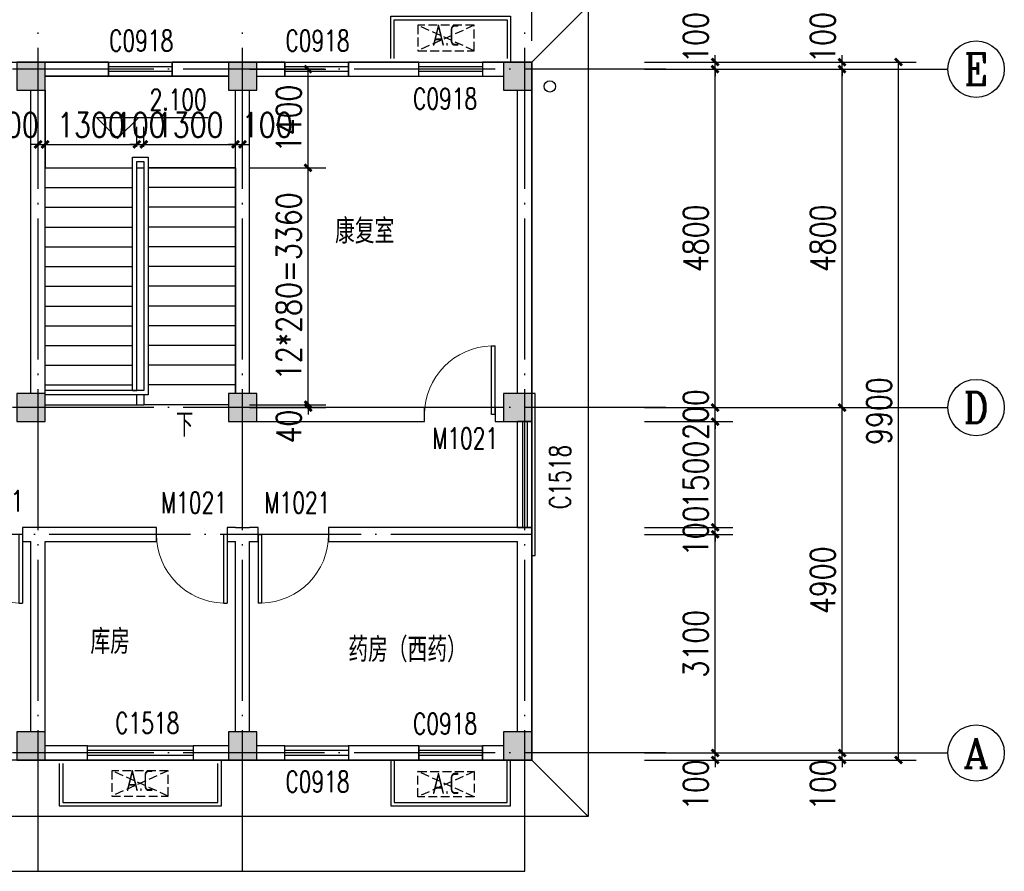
# Model space of a CAD drawing. Extents: x 199962 to 436984, y -16681 to 190402.
# Tile 27 of 36: x 312898 to 326858, y 105155 to 117235. Entities that reach past the tile are written whole.
import ezdxf
from ezdxf.enums import TextEntityAlignment as Align

# ---------------------------------------------------------------- set-up
doc = ezdxf.new("R2010")
doc.units = 0
doc.header["$LTSCALE"] = 1000
doc.header["$MEASUREMENT"] = 0
doc.linetypes.add('DASH', pattern=[0.35, 0.25, -0.1])
doc.linetypes.add('DOTE', pattern=[2.42, 2, -0.2, 0.02, -0.2])
for name, color, linetype in [('AXIS', 3, 'Continuous'), ('AXIS_TEXT', 7, 'Continuous'), ('COLUMN', 1, 'Continuous'), ('DIM_ELEV', 3, 'Continuous'), ('DIM_SYMB', 3, 'Continuous'), ('DOTE', 8, 'Continuous'), ('PUB_DIM', 3, 'Continuous'), ('PUB_HATCH', 7, 'Continuous'), ('PUB_TEXT', 7, 'Continuous'), ('STAIR', 7, 'Continuous'), ('WALL', 1, 'Continuous'), ('WINDOW', 4, 'Continuous'), ('WINDOW_TEXT', 7, 'Continuous'), ('剖面', 8, 'Continuous'), ('木格栅', 34, 'Continuous'), ('空调', 140, 'Continuous'), ('雨落管', 3, 'Continuous')]:
    doc.layers.add(name, color=color, linetype=linetype)
doc.styles.add('_TCH_AXIS', font='COMPLEX', dxfattribs={"bigfont": 'GBCBIG'})
doc.styles.add('_TCH_DIM', font='SIMPLEX', dxfattribs={"bigfont": 'GBCBIG'})
doc.styles.add('_TCH_WINDOW', font='SIMPLEX', dxfattribs={"bigfont": 'GBCBIG'})
doc.styles.add('_TEL_DIM', font='SIMPLEX', dxfattribs={"width": 0.8, "height": 3.5, "bigfont": 'HZTXT'})
doc.styles.add('COMPLEX', font='COMPLEX')
doc.styles.add('DIM_FONT', font='simplex.shx', dxfattribs={"width": 0.8})
doc.styles.get("Standard").update_dxf_attribs({"font": 'gbenor.shx', "bigfont": 'gbcbig.shx'})
doc.dimstyles.new('_TCH_ARCH&&100', dxfattribs={"dimtxt": 350, "dimasz": 100, "dimexe": 250, "dimexo": 300, "dimgap": 100, "dimtad": 1, "dimdec": 0, "dimzin": 0, "dimdsep": 46, "dimtxsty": 'DIM_FONT', "dimblk": 'ARCHTICK', "dimcen": 0.09, "dimclrt": 7, "dimazin": 2, "dimtfac": 1, "dimtdec": 0, "dimtix": 1, "dimtmove": 2, "dimatfit": 3, "dimfxl": 0, "dimtolj": 1, "dimtzin": 0, "dimarcsym": 0})

# ---------------------------------------------------------------- blocks, each defined once
blk = doc.blocks.new('A$C50B6132C')
at = {"layer": '空调', "linetype": 'DASH', "ltscale": 0.5}
for p, q in [((800, 0), (0, 360)), ((800, 360), (0, 0))]:
    blk.add_line(p, q, dxfattribs=at)
blk.add_lwpolyline([(800, 360), (0, 360), (0, 0), (800, 0)], close=True, dxfattribs=at)
blk = doc.blocks.new('_ArchTick')
at = {"color": 0, "linetype": 'ByBlock', "const_width": 0.4}
blk.add_lwpolyline([(-0.5, -0.5), (0.5, 0.5)], dxfattribs=at)
blk = doc.blocks.new('*D242')
at = {"layer": 'Defpoints', "color": 0, "transparency": 16777216}
for p in [(316058, 115466), (315958, 115133), (316058, 115133)]:
    blk.add_point(p, dxfattribs=at)
at = {"layer": 'PUB_DIM', "color": 0, "lineweight": -2, "transparency": 16777216}
for p, q in [((315958, 115433), (315958, 115716)), ((316058, 115433), (316058, 115716)), ((315958, 115466), (315858, 115466)), ((315958, 115466), (316058, 115466)), ((316058, 115466), (316158, 115466))]:
    blk.add_line(p, q, dxfattribs=at)
at = {"layer": 'PUB_DIM', "color": 0, "lineweight": -2, "transparency": 16777216, "xscale": 100, "yscale": 100, "zscale": 100}
blk.add_blockref('_ArchTick', (315958, 115466), dxfattribs=at)
at = {"layer": 'PUB_DIM', "color": 0, "lineweight": -2, "transparency": 16777216, "xscale": 100, "yscale": 100, "zscale": 100, "rotation": 180}
blk.add_blockref('_ArchTick', (316058, 115466), dxfattribs=at)
at = {"layer": 'PUB_DIM', "color": 7, "transparency": 16777216, "insert": (316408, 115741), "char_height": 350, "attachment_point": 5, "style": 'DIM_FONT'}
blk.add_mtext('\\A1;100', dxfattribs=at)
blk = doc.blocks.new('*D243')
at = {"layer": 'Defpoints', "color": 0, "transparency": 16777216}
for p in [(315958, 115466), (314658, 115133), (315958, 115133)]:
    blk.add_point(p, dxfattribs=at)
at = {"layer": 'PUB_DIM', "color": 0, "lineweight": -2, "transparency": 16777216}
for p, q in [((314658, 115433), (314658, 115716)), ((315958, 115433), (315958, 115716)), ((314658, 115466), (315958, 115466))]:
    blk.add_line(p, q, dxfattribs=at)
at = {"layer": 'PUB_DIM', "color": 0, "lineweight": -2, "transparency": 16777216, "xscale": 100, "yscale": 100, "zscale": 100, "rotation": 180}
blk.add_blockref('_ArchTick', (314658, 115466), dxfattribs=at)
at = {"layer": 'PUB_DIM', "color": 0, "lineweight": -2, "transparency": 16777216, "xscale": 100, "yscale": 100, "zscale": 100}
blk.add_blockref('_ArchTick', (315958, 115466), dxfattribs=at)
at = {"layer": 'PUB_DIM', "color": 7, "transparency": 16777216, "insert": (315308, 115741), "char_height": 350, "attachment_point": 5, "style": 'DIM_FONT'}
blk.add_mtext('\\A1;1300', dxfattribs=at)
blk = doc.blocks.new('*D244')
at = {"layer": 'Defpoints', "color": 0, "transparency": 16777216}
for p in [(314658, 115466), (314558, 115133), (314658, 115133)]:
    blk.add_point(p, dxfattribs=at)
at = {"layer": 'PUB_DIM', "color": 0, "lineweight": -2, "transparency": 16777216}
for p, q in [((314558, 115433), (314558, 115716)), ((314658, 115433), (314658, 115716)), ((314558, 115466), (314458, 115466)), ((314558, 115466), (314658, 115466)), ((314658, 115466), (314758, 115466))]:
    blk.add_line(p, q, dxfattribs=at)
at = {"layer": 'PUB_DIM', "color": 0, "lineweight": -2, "transparency": 16777216, "xscale": 100, "yscale": 100, "zscale": 100}
blk.add_blockref('_ArchTick', (314558, 115466), dxfattribs=at)
at = {"layer": 'PUB_DIM', "color": 0, "lineweight": -2, "transparency": 16777216, "xscale": 100, "yscale": 100, "zscale": 100, "rotation": 180}
blk.add_blockref('_ArchTick', (314658, 115466), dxfattribs=at)
at = {"layer": 'PUB_DIM', "color": 7, "transparency": 16777216, "insert": (314608, 115741), "char_height": 350, "attachment_point": 5, "style": 'DIM_FONT'}
blk.add_mtext('\\A1;100', dxfattribs=at)
blk = doc.blocks.new('*D245')
at = {"layer": 'Defpoints', "color": 0, "transparency": 16777216}
for p in [(314558, 115466), (313258, 115133), (314558, 115133)]:
    blk.add_point(p, dxfattribs=at)
at = {"layer": 'PUB_DIM', "color": 0, "lineweight": -2, "transparency": 16777216}
for p, q in [((313258, 115433), (313258, 115716)), ((314558, 115433), (314558, 115716)), ((313258, 115466), (314558, 115466))]:
    blk.add_line(p, q, dxfattribs=at)
at = {"layer": 'PUB_DIM', "color": 0, "lineweight": -2, "transparency": 16777216, "xscale": 100, "yscale": 100, "zscale": 100, "rotation": 180}
blk.add_blockref('_ArchTick', (313258, 115466), dxfattribs=at)
at = {"layer": 'PUB_DIM', "color": 0, "lineweight": -2, "transparency": 16777216, "xscale": 100, "yscale": 100, "zscale": 100}
blk.add_blockref('_ArchTick', (314558, 115466), dxfattribs=at)
at = {"layer": 'PUB_DIM', "color": 7, "transparency": 16777216, "insert": (313908, 115741), "char_height": 350, "attachment_point": 5, "style": 'DIM_FONT'}
blk.add_mtext('\\A1;1300', dxfattribs=at)
blk = doc.blocks.new('*D246')
at = {"layer": 'Defpoints', "color": 0, "transparency": 16777216}
for p in [(313258, 115466), (313158, 115133), (313258, 115133)]:
    blk.add_point(p, dxfattribs=at)
at = {"layer": 'PUB_DIM', "color": 0, "lineweight": -2, "transparency": 16777216}
for p, q in [((313158, 115433), (313158, 115716)), ((313258, 115433), (313258, 115716)), ((313158, 115466), (313058, 115466)), ((313158, 115466), (313258, 115466)), ((313258, 115466), (313358, 115466))]:
    blk.add_line(p, q, dxfattribs=at)
at = {"layer": 'PUB_DIM', "color": 0, "lineweight": -2, "transparency": 16777216, "xscale": 100, "yscale": 100, "zscale": 100}
blk.add_blockref('_ArchTick', (313158, 115466), dxfattribs=at)
at = {"layer": 'PUB_DIM', "color": 0, "lineweight": -2, "transparency": 16777216, "xscale": 100, "yscale": 100, "zscale": 100, "rotation": 180}
blk.add_blockref('_ArchTick', (313258, 115466), dxfattribs=at)
at = {"layer": 'PUB_DIM', "color": 7, "transparency": 16777216, "insert": (312808, 115741), "char_height": 350, "attachment_point": 5, "style": 'DIM_FONT'}
blk.add_mtext('\\A1;100', dxfattribs=at)
blk = doc.blocks.new('*D247')
at = {"layer": 'Defpoints', "color": 0, "transparency": 16777216}
for p in [(315858, 111773), (315858, 111733), (316987, 111773)]:
    blk.add_point(p, dxfattribs=at)
at = {"layer": 'PUB_DIM', "color": 0, "lineweight": -2, "transparency": 16777216}
for p, q in [((316987, 111773), (316987, 111873)), ((316158, 111773), (317237, 111773)), ((316158, 111733), (317237, 111733)), ((316987, 111733), (316987, 111773)), ((316987, 111733), (316987, 111633))]:
    blk.add_line(p, q, dxfattribs=at)
at = {"layer": 'PUB_DIM', "color": 0, "lineweight": -2, "transparency": 16777216, "xscale": 100, "yscale": 100, "zscale": 100}
for p, rotation in [((316987, 111773), 270), ((316987, 111733), 90)]:
    blk.add_blockref('_ArchTick', p, dxfattribs=dict(at, rotation=rotation))
at = {"layer": 'PUB_DIM', "color": 7, "transparency": 16777216, "insert": (316712, 111463), "char_height": 350, "attachment_point": 5, "rotation": 90, "style": 'DIM_FONT'}
blk.add_mtext('\\A1;40', dxfattribs=at)
blk = doc.blocks.new('*D248')
at = {"layer": 'Defpoints', "color": 0, "transparency": 16777216}
for p in [(315858, 115133), (316987, 115133), (315858, 111773)]:
    blk.add_point(p, dxfattribs=at)
at = {"layer": 'PUB_DIM', "color": 0, "lineweight": -2, "transparency": 16777216}
for p, q in [((316158, 115133), (317237, 115133)), ((316987, 111773), (316987, 115133)), ((316158, 111773), (317237, 111773))]:
    blk.add_line(p, q, dxfattribs=at)
at = {"layer": 'PUB_DIM', "color": 0, "lineweight": -2, "transparency": 16777216, "xscale": 100, "yscale": 100, "zscale": 100}
for p, rotation in [((316987, 115133), 90), ((316987, 111773), 270)]:
    blk.add_blockref('_ArchTick', p, dxfattribs=dict(at, rotation=rotation))
at = {"layer": 'PUB_DIM', "color": 7, "transparency": 16777216, "insert": (316712, 113453), "char_height": 350, "attachment_point": 5, "rotation": 90, "style": 'DIM_FONT'}
blk.add_mtext('\\A1;12*280=3360', dxfattribs=at)
blk = doc.blocks.new('*D249')
at = {"layer": 'Defpoints', "color": 0, "transparency": 16777216}
for p in [(315858, 116533), (316987, 116533), (315858, 115133)]:
    blk.add_point(p, dxfattribs=at)
at = {"layer": 'PUB_DIM', "color": 0, "lineweight": -2, "transparency": 16777216}
for p, q in [((316158, 116533), (317237, 116533)), ((316987, 115133), (316987, 116533)), ((316158, 115133), (317237, 115133))]:
    blk.add_line(p, q, dxfattribs=at)
at = {"layer": 'PUB_DIM', "color": 0, "lineweight": -2, "transparency": 16777216, "xscale": 100, "yscale": 100, "zscale": 100}
for p, rotation in [((316987, 116533), 90), ((316987, 115133), 270)]:
    blk.add_blockref('_ArchTick', p, dxfattribs=dict(at, rotation=rotation))
at = {"layer": 'PUB_DIM', "color": 7, "transparency": 16777216, "insert": (316712, 115833), "char_height": 350, "attachment_point": 5, "rotation": 90, "style": 'DIM_FONT'}
blk.add_mtext('\\A1;1400', dxfattribs=at)
blk = doc.blocks.new('*D267')
at = {"layer": 'AXIS', "color": 0, "lineweight": -2, "transparency": 16777216}
for p, q in [((322358, 106833), (324808, 106833)), ((324558, 106833), (324558, 106933)), ((324558, 106733), (324558, 106833)), ((322358, 106733), (324808, 106733)), ((324558, 106733), (324558, 106633))]:
    blk.add_line(p, q, dxfattribs=at)
at = {"layer": 'Defpoints', "color": 0, "transparency": 16777216}
for p in [(322058, 106833), (324558, 106833), (322058, 106733)]:
    blk.add_point(p, dxfattribs=at)
at = {"layer": 'AXIS', "color": 0, "lineweight": -2, "transparency": 16777216, "xscale": 100, "yscale": 100, "zscale": 100}
for p, rotation in [((324558, 106833), 270), ((324558, 106733), 90)]:
    blk.add_blockref('_ArchTick', p, dxfattribs=dict(at, rotation=rotation))
at = {"layer": 'AXIS', "color": 7, "transparency": 16777216, "insert": (324283, 106383), "char_height": 350, "attachment_point": 5, "rotation": 90, "style": 'DIM_FONT'}
blk.add_mtext('\\A1;100', dxfattribs=at)
blk = doc.blocks.new('*D268')
at = {"layer": 'AXIS', "color": 0, "lineweight": -2, "transparency": 16777216}
for p, q in [((322358, 111733), (324808, 111733)), ((324558, 106833), (324558, 111733)), ((322358, 106833), (324808, 106833))]:
    blk.add_line(p, q, dxfattribs=at)
at = {"layer": 'Defpoints', "color": 0, "transparency": 16777216}
for p in [(322058, 111733), (324558, 111733), (322058, 106833)]:
    blk.add_point(p, dxfattribs=at)
at = {"layer": 'AXIS', "color": 0, "lineweight": -2, "transparency": 16777216, "xscale": 100, "yscale": 100, "zscale": 100}
for p, rotation in [((324558, 111733), 90), ((324558, 106833), 270)]:
    blk.add_blockref('_ArchTick', p, dxfattribs=dict(at, rotation=rotation))
at = {"layer": 'AXIS', "color": 7, "transparency": 16777216, "insert": (324283, 109283), "char_height": 350, "attachment_point": 5, "rotation": 90, "style": 'DIM_FONT'}
blk.add_mtext('\\A1;4900', dxfattribs=at)
blk = doc.blocks.new('*D269')
at = {"layer": 'AXIS', "color": 0, "lineweight": -2, "transparency": 16777216}
for p, q in [((322358, 116533), (324808, 116533)), ((324558, 111733), (324558, 116533)), ((322358, 111733), (324808, 111733))]:
    blk.add_line(p, q, dxfattribs=at)
at = {"layer": 'Defpoints', "color": 0, "transparency": 16777216}
for p in [(322058, 116533), (324558, 116533), (322058, 111733)]:
    blk.add_point(p, dxfattribs=at)
at = {"layer": 'AXIS', "color": 0, "lineweight": -2, "transparency": 16777216, "xscale": 100, "yscale": 100, "zscale": 100}
for p, rotation in [((324558, 116533), 90), ((324558, 111733), 270)]:
    blk.add_blockref('_ArchTick', p, dxfattribs=dict(at, rotation=rotation))
at = {"layer": 'AXIS', "color": 7, "transparency": 16777216, "insert": (324283, 114133), "char_height": 350, "attachment_point": 5, "rotation": 90, "style": 'DIM_FONT'}
blk.add_mtext('\\A1;4800', dxfattribs=at)
blk = doc.blocks.new('*D270')
at = {"layer": 'AXIS', "color": 0, "lineweight": -2, "transparency": 16777216}
for p, q in [((324558, 116633), (324558, 116733)), ((322358, 116633), (324808, 116633)), ((324558, 116533), (324558, 116633)), ((322358, 116533), (324808, 116533)), ((324558, 116533), (324558, 116433))]:
    blk.add_line(p, q, dxfattribs=at)
at = {"layer": 'Defpoints', "color": 0, "transparency": 16777216}
for p in [(322058, 116633), (324558, 116633), (322058, 116533)]:
    blk.add_point(p, dxfattribs=at)
at = {"layer": 'AXIS', "color": 0, "lineweight": -2, "transparency": 16777216, "xscale": 100, "yscale": 100, "zscale": 100}
for p, rotation in [((324558, 116633), 270), ((324558, 116533), 90)]:
    blk.add_blockref('_ArchTick', p, dxfattribs=dict(at, rotation=rotation))
at = {"layer": 'AXIS', "color": 7, "transparency": 16777216, "insert": (324283, 116983), "char_height": 350, "attachment_point": 5, "rotation": 90, "style": 'DIM_FONT'}
blk.add_mtext('\\A1;100', dxfattribs=at)
blk = doc.blocks.new('*D271')
at = {"layer": 'AXIS', "color": 0, "lineweight": -2, "transparency": 16777216}
for p, q in [((322358, 116633), (325608, 116633)), ((325358, 106733), (325358, 116633)), ((322358, 106733), (325608, 106733))]:
    blk.add_line(p, q, dxfattribs=at)
at = {"layer": 'Defpoints', "color": 0, "transparency": 16777216}
for p in [(322058, 116633), (325358, 116633), (322058, 106733)]:
    blk.add_point(p, dxfattribs=at)
at = {"layer": 'AXIS', "color": 0, "lineweight": -2, "transparency": 16777216, "xscale": 100, "yscale": 100, "zscale": 100}
for p, rotation in [((325358, 116633), 90), ((325358, 106733), 270)]:
    blk.add_blockref('_ArchTick', p, dxfattribs=dict(at, rotation=rotation))
at = {"layer": 'AXIS', "color": 7, "transparency": 16777216, "insert": (325083, 111683), "char_height": 350, "attachment_point": 5, "rotation": 90, "style": 'DIM_FONT'}
blk.add_mtext('\\A1;9900', dxfattribs=at)
blk = doc.blocks.new('*D301')
at = {"layer": 'Defpoints', "color": 0, "transparency": 16777216}
for p in [(321458, 106833), (322758, 106833), (321458, 106733)]:
    blk.add_point(p, dxfattribs=at)
at = {"layer": 'PUB_DIM', "color": 0, "lineweight": -2, "transparency": 16777216}
for p, q in [((321758, 106833), (323008, 106833)), ((322758, 106833), (322758, 106933)), ((322758, 106733), (322758, 106833)), ((321758, 106733), (323008, 106733)), ((322758, 106733), (322758, 106633))]:
    blk.add_line(p, q, dxfattribs=at)
at = {"layer": 'PUB_DIM', "color": 0, "lineweight": -2, "transparency": 16777216, "xscale": 100, "yscale": 100, "zscale": 100}
for p, rotation in [((322758, 106833), 270), ((322758, 106733), 90)]:
    blk.add_blockref('_ArchTick', p, dxfattribs=dict(at, rotation=rotation))
at = {"layer": 'PUB_DIM', "color": 7, "transparency": 16777216, "insert": (322483, 106383), "char_height": 350, "attachment_point": 5, "rotation": 90, "style": 'DIM_FONT'}
blk.add_mtext('\\A1;100', dxfattribs=at)
blk = doc.blocks.new('*D302')
at = {"layer": 'Defpoints', "color": 0, "transparency": 16777216}
for p in [(321458, 109933), (322758, 109933), (321458, 106833)]:
    blk.add_point(p, dxfattribs=at)
at = {"layer": 'PUB_DIM', "color": 0, "lineweight": -2, "transparency": 16777216}
for p, q in [((321758, 109933), (323008, 109933)), ((322758, 106833), (322758, 109933)), ((321758, 106833), (323008, 106833))]:
    blk.add_line(p, q, dxfattribs=at)
at = {"layer": 'PUB_DIM', "color": 0, "lineweight": -2, "transparency": 16777216, "xscale": 100, "yscale": 100, "zscale": 100}
for p, rotation in [((322758, 109933), 90), ((322758, 106833), 270)]:
    blk.add_blockref('_ArchTick', p, dxfattribs=dict(at, rotation=rotation))
at = {"layer": 'PUB_DIM', "color": 7, "transparency": 16777216, "insert": (322483, 108383), "char_height": 350, "attachment_point": 5, "rotation": 90, "style": 'DIM_FONT'}
blk.add_mtext('\\A1;3100', dxfattribs=at)
blk = doc.blocks.new('*D303')
at = {"layer": 'Defpoints', "color": 0, "transparency": 16777216}
for p in [(321458, 110033), (322758, 110033), (321458, 109933)]:
    blk.add_point(p, dxfattribs=at)
at = {"layer": 'PUB_DIM', "color": 0, "lineweight": -2, "transparency": 16777216}
for p, q in [((321758, 110033), (323008, 110033)), ((322758, 110033), (322758, 110133)), ((322758, 109933), (322758, 110033)), ((321758, 109933), (323008, 109933)), ((322758, 109933), (322758, 109833))]:
    blk.add_line(p, q, dxfattribs=at)
at = {"layer": 'PUB_DIM', "color": 0, "lineweight": -2, "transparency": 16777216, "xscale": 100, "yscale": 100, "zscale": 100}
for p, rotation in [((322758, 110033), 270), ((322758, 109933), 90)]:
    blk.add_blockref('_ArchTick', p, dxfattribs=dict(at, rotation=rotation))
at = {"layer": 'PUB_DIM', "color": 7, "transparency": 16777216, "insert": (322483, 109983), "char_height": 350, "attachment_point": 5, "rotation": 90, "style": 'DIM_FONT'}
blk.add_mtext('\\A1;100', dxfattribs=at)
blk = doc.blocks.new('*D304')
at = {"layer": 'Defpoints', "color": 0, "transparency": 16777216}
for p in [(321458, 111533), (322758, 111533), (321458, 110033)]:
    blk.add_point(p, dxfattribs=at)
at = {"layer": 'PUB_DIM', "color": 0, "lineweight": -2, "transparency": 16777216}
for p, q in [((321758, 111533), (323008, 111533)), ((322758, 110033), (322758, 111533)), ((321758, 110033), (323008, 110033))]:
    blk.add_line(p, q, dxfattribs=at)
at = {"layer": 'PUB_DIM', "color": 0, "lineweight": -2, "transparency": 16777216, "xscale": 100, "yscale": 100, "zscale": 100}
for p, rotation in [((322758, 111533), 90), ((322758, 110033), 270)]:
    blk.add_blockref('_ArchTick', p, dxfattribs=dict(at, rotation=rotation))
at = {"layer": 'PUB_DIM', "color": 7, "transparency": 16777216, "insert": (322483, 110783), "char_height": 350, "attachment_point": 5, "rotation": 90, "style": 'DIM_FONT'}
blk.add_mtext('\\A1;1500', dxfattribs=at)
blk = doc.blocks.new('*D305')
at = {"layer": 'Defpoints', "color": 0, "transparency": 16777216}
for p in [(321458, 111733), (322758, 111733), (321458, 111533)]:
    blk.add_point(p, dxfattribs=at)
at = {"layer": 'PUB_DIM', "color": 0, "lineweight": -2, "transparency": 16777216}
for p, q in [((322758, 111733), (322758, 111833)), ((321758, 111733), (323008, 111733)), ((322758, 111533), (322758, 111733)), ((321758, 111533), (323008, 111533)), ((322758, 111533), (322758, 111433))]:
    blk.add_line(p, q, dxfattribs=at)
at = {"layer": 'PUB_DIM', "color": 0, "lineweight": -2, "transparency": 16777216, "xscale": 100, "yscale": 100, "zscale": 100}
for p, rotation in [((322758, 111733), 270), ((322758, 111533), 90)]:
    blk.add_blockref('_ArchTick', p, dxfattribs=dict(at, rotation=rotation))
at = {"layer": 'PUB_DIM', "color": 7, "transparency": 16777216, "insert": (322483, 111633), "char_height": 350, "attachment_point": 5, "rotation": 90, "style": 'DIM_FONT'}
blk.add_mtext('\\A1;200', dxfattribs=at)
blk = doc.blocks.new('*D306')
at = {"layer": 'Defpoints', "color": 0, "transparency": 16777216}
for p in [(321458, 116533), (322758, 116533), (321458, 111733)]:
    blk.add_point(p, dxfattribs=at)
at = {"layer": 'PUB_DIM', "color": 0, "lineweight": -2, "transparency": 16777216}
for p, q in [((321758, 116533), (323008, 116533)), ((322758, 111733), (322758, 116533)), ((321758, 111733), (323008, 111733))]:
    blk.add_line(p, q, dxfattribs=at)
at = {"layer": 'PUB_DIM', "color": 0, "lineweight": -2, "transparency": 16777216, "xscale": 100, "yscale": 100, "zscale": 100}
for p, rotation in [((322758, 116533), 90), ((322758, 111733), 270)]:
    blk.add_blockref('_ArchTick', p, dxfattribs=dict(at, rotation=rotation))
at = {"layer": 'PUB_DIM', "color": 7, "transparency": 16777216, "insert": (322483, 114133), "char_height": 350, "attachment_point": 5, "rotation": 90, "style": 'DIM_FONT'}
blk.add_mtext('\\A1;4800', dxfattribs=at)
blk = doc.blocks.new('*D307')
at = {"layer": 'Defpoints', "color": 0, "transparency": 16777216}
for p in [(321458, 116633), (322758, 116633), (321458, 116533)]:
    blk.add_point(p, dxfattribs=at)
at = {"layer": 'PUB_DIM', "color": 0, "lineweight": -2, "transparency": 16777216}
for p, q in [((322758, 116633), (322758, 116733)), ((321758, 116633), (323008, 116633)), ((322758, 116533), (322758, 116633)), ((321758, 116533), (323008, 116533)), ((322758, 116533), (322758, 116433))]:
    blk.add_line(p, q, dxfattribs=at)
at = {"layer": 'PUB_DIM', "color": 0, "lineweight": -2, "transparency": 16777216, "xscale": 100, "yscale": 100, "zscale": 100}
for p, rotation in [((322758, 116633), 270), ((322758, 116533), 90)]:
    blk.add_blockref('_ArchTick', p, dxfattribs=dict(at, rotation=rotation))
at = {"layer": 'PUB_DIM', "color": 7, "transparency": 16777216, "insert": (322483, 116983), "char_height": 350, "attachment_point": 5, "rotation": 90, "style": 'DIM_FONT'}
blk.add_mtext('\\A1;100', dxfattribs=at)
blk = doc.blocks.new('*D383')
at = {"layer": 'AXIS', "color": 0, "lineweight": -2, "transparency": 16777216}
for p, q in [((302458, 116933), (302458, 120785)), ((320158, 116933), (320158, 120785)), ((302458, 120535), (320158, 120535))]:
    blk.add_line(p, q, dxfattribs=at)
at = {"layer": 'Defpoints', "color": 0, "transparency": 16777216}
for p in [(320158, 120535), (302458, 116633), (320158, 116633)]:
    blk.add_point(p, dxfattribs=at)
at = {"layer": 'AXIS', "color": 0, "lineweight": -2, "transparency": 16777216, "xscale": 100, "yscale": 100, "zscale": 100, "rotation": 180}
blk.add_blockref('_ArchTick', (302458, 120535), dxfattribs=at)
at = {"layer": 'AXIS', "color": 0, "lineweight": -2, "transparency": 16777216, "xscale": 100, "yscale": 100, "zscale": 100}
blk.add_blockref('_ArchTick', (320158, 120535), dxfattribs=at)
at = {"layer": 'AXIS', "color": 7, "transparency": 16777216, "insert": (311308, 120810), "char_height": 350, "attachment_point": 5, "style": 'DIM_FONT'}
blk.add_mtext('\\A1;17700', dxfattribs=at)
blk = doc.blocks.new('$DorLib2D$00000001')
for p, q in [((0.45, 0.975), (0.5, 0.975)), ((0.45, 0), (0.45, 0.975)), ((0.5, 0), (0.5, 0.975)), ((0.5, 0), (0.45, 0))]:
    blk.add_line(p, q)
at = {"lineweight": 13}
blk.add_arc((0.475, 0), 0.975, 91.4693, 180, dxfattribs=at)
blk = doc.blocks.new('$WINLIB2D$00000001')
for p, q in [((-0.5, 0.5), (0.5, 0.5)), ((-0.5, 0.5), (-0.5, -0.5)), ((0.5, -0.5), (0.5, 0.5)), ((0.5, 0.1667), (-0.5, 0.1667)), ((0.5, -0.1667), (-0.5, -0.1667)), ((-0.5, -0.5), (0.5, -0.5))]:
    blk.add_line(p, q)
blk = doc.blocks.new('_FZH')
blk.add_lwpolyline([(-0.5, -0.5), (0.5, -0.5), (0.5, 0.5), (-0.5, 0.5)], close=True)
at = {"layer": 'PUB_HATCH'}
blk.add_solid([(-0.5, -0.5), (0.5, -0.5), (-0.5, 0.5), (0.5, 0.5)], dxfattribs=at)
blk = doc.blocks.new('_AXISO')
blk.add_circle((0, 0), 0.5)
at = {"layer": 'AXIS_TEXT', "style": 'COMPLEX', "width": 1.041667}
blk.add_attdef('A', text='', height=0.56, dxfattribs=at).set_placement((-0.25, -0.28), (0.25, -0.28), align=Align.FIT)

msp = doc.modelspace()

# ---------------------------------------------------------------- linework, layer by layer
for p, q in [((320158.1, 116633), (320958.1, 117433)), ((313858.1, 106733), (315358.1, 106733)), ((320958.1, 105933), (320158.1, 106733))]:
    msp.add_line(p, q)
for points in [[(301658.1, 115329), (301658.1, 117433), (320958.1, 117433), (320958.1, 105933), (301658.1, 105933), (301658.1, 115329)], [(318158.1, 116683), (318158.1, 117283), (319858.1, 117283), (319858.1, 116633)], [(318208.1, 116683), (318208.1, 117233), (319808.1, 117233), (319808.1, 116683)], [(313458.1, 106683), (313458.1, 106083), (315758.1, 106083), (315758.1, 106733)], [(313508.1, 106683), (313508.1, 106133), (315708.1, 106133), (315708.1, 106683)], [(318158.1, 106733), (318158.1, 106083), (319858.1, 106083), (319858.1, 106733)], [(318208.1, 106733), (318208.1, 106133), (319808.1, 106133), (319808.1, 106733)]]:
    msp.add_lwpolyline(points)
at = {"layer": 'AXIS'}
for p, q in [((322058.1, 116533), (326058.1, 116533)), ((322058.1, 111733), (326058.1, 111733)), ((322058.1, 106833), (326058.1, 106833))]:
    msp.add_line(p, q, dxfattribs=at)
at = {"layer": 'DIM_ELEV'}
for p, q in [((314286.5, 115547.6), (313986.5, 115847.6)), ((313986.5, 115847.6), (315569.8, 115847.6)), ((314286.5, 115547.6), (314586.5, 115847.6))]:
    msp.add_line(p, q, dxfattribs=at)
at = {"layer": 'DIM_SYMB'}
msp.add_lwpolyline([(315209.1, 111773, 0, 0, 0), (315209.1, 115713.4, 0, 0, 0), (313878.1, 115713.4, 0, 0, 0), (313878.1, 114313, 80, 0, 0), (313878.1, 114013, 0, 0, 0)], format="xyseb", dxfattribs=at)
at = {"layer": 'DOTE', "linetype": 'DOTE'}
for p, q in [((313158.1, 105154.6), (313158.1, 117234.7)), ((316058.1, 105154.6), (316058.1, 117234.7)), ((320058.1, 105154.6), (320058.1, 117234.7)), ((322058.1, 116533), (299558.1, 116533)), ((322058.1, 111733), (299558.1, 111733)), ((320158.1, 109933), (299558.1, 109933)), ((322058.1, 106833), (299558.1, 106833))]:
    msp.add_line(p, q, dxfattribs=at)
at = {"layer": 'STAIR'}
for p, q in [((315858.1, 116433), (313258.1, 116433)), ((313258.1, 116233), (313258.1, 115133)), ((315958.1, 115133), (315958.1, 116233)), ((314498.1, 111973), (314498.1, 115283)), ((314498.1, 115283), (314718.1, 115283)), ((314558.1, 111973), (314558.1, 115223)), ((314558.1, 115223), (314658.1, 115223)), ((314658.1, 115223), (314658.1, 111973)), ((314718.1, 115283), (314718.1, 111913)), ((313258.1, 111973), (313258.1, 115133)), ((313258.1, 115133), (314498.1, 115133)), ((313258.1, 115133), (314498.1, 115133)), ((314558.1, 111973), (314558.1, 115133)), ((314558.1, 115133), (314658.1, 115133)), ((314658.1, 115133), (314658.1, 111973)), ((315958.1, 115133), (314718.1, 115133)), ((314718.1, 115133), (315958.1, 115133)), ((315958.1, 115133), (315958.1, 111933)), ((313258.1, 114853), (314498.1, 114853)), ((315958.1, 114853), (314718.1, 114853)), ((313258.1, 114573), (314498.1, 114573)), ((315958.1, 114573), (314718.1, 114573)), ((313258.1, 114293), (314498.1, 114293)), ((315958.1, 114293), (314718.1, 114293)), ((313258.1, 114013), (314498.1, 114013)), ((315958.1, 114013), (314718.1, 114013)), ((313258.1, 113733), (314498.1, 113733)), ((315958.1, 113733), (314718.1, 113733)), ((313258.1, 113453), (314498.1, 113453)), ((315958.1, 113453), (314718.1, 113453)), ((313258.1, 113173), (314498.1, 113173)), ((315958.1, 113173), (314718.1, 113173)), ((313258.1, 112893), (314498.1, 112893)), ((315958.1, 112893), (314718.1, 112893)), ((313258.1, 112613), (314498.1, 112613)), ((315958.1, 112613), (314718.1, 112613)), ((313258.1, 112333), (314498.1, 112333)), ((315958.1, 112333), (314718.1, 112333)), ((313258.1, 112053), (314498.1, 112053)), ((313258.1, 111933), (313258.1, 111973)), ((314658.1, 111973), (313258.1, 111973)), ((313258.1, 111933), (313258.1, 111973)), ((314498.1, 111973), (314558.1, 111973)), ((315958.1, 112053), (314718.1, 112053)), ((314718.1, 111913), (313258.1, 111913)), ((314558.1, 111773), (314558.1, 111913)), ((314658.1, 111913), (314658.1, 111773)), ((313258.1, 111773), (314558.1, 111773)), ((314558.1, 111773), (314658.1, 111773)), ((315858.1, 111773), (314658.1, 111773))]:
    msp.add_line(p, q, dxfattribs=at)
at = {"layer": 'WALL'}
for p, q in [((314158.1, 116633), (313258.1, 116633)), ((314158.1, 116433), (314158.1, 116633)), ((315858.1, 116633), (315058.1, 116633)), ((315058.1, 116633), (315058.1, 116433)), ((316658.1, 116633), (316258.1, 116633)), ((316658.1, 116433), (316658.1, 116633)), ((318558.1, 116633), (317558.1, 116633)), ((317558.1, 116633), (317558.1, 116433)), ((318558.1, 116433), (318558.1, 116633)), ((319758.1, 116633), (319458.1, 116633)), ((319458.1, 116633), (319458.1, 116433)), ((313258.1, 116433), (314158.1, 116433)), ((315058.1, 116433), (315858.1, 116433)), ((316258.1, 116433), (316658.1, 116433)), ((317558.1, 116433), (318558.1, 116433)), ((319458.1, 116433), (319758.1, 116433)), ((313058.1, 111933), (313058.1, 116233)), ((313258.1, 111933), (313258.1, 116233)), ((315958.1, 111933), (315958.1, 116233)), ((316158.1, 111933), (316158.1, 116233)), ((319958.1, 111933), (319958.1, 116233)), ((320158.1, 111933), (320158.1, 116233)), ((318638.1, 111733), (316258.1, 111733)), ((318638.1, 111533), (318638.1, 111733)), ((319758.1, 111733), (319638.1, 111733)), ((319638.1, 111733), (319638.1, 111533)), ((316258.1, 111533), (318638.1, 111533)), ((319638.1, 111533), (319758.1, 111533)), ((313158.1, 110033), (312938.1, 110033)), ((312938.1, 110033), (312938.1, 109833)), ((314838.1, 110033), (313158.1, 110033)), ((314838.1, 109833), (314838.1, 110033)), ((315958.1, 110033), (315838.1, 110033)), ((315838.1, 110033), (315838.1, 109833)), ((315958.1, 110033), (315958.1, 110033)), ((315958.1, 110033), (316158.1, 110033)), ((316158.1, 110033), (316158.1, 110033)), ((316278.1, 110033), (316158.1, 110033)), ((316278.1, 109833), (316278.1, 110033)), ((319958.1, 110033), (317278.1, 110033)), ((317278.1, 110033), (317278.1, 109833)), ((320158.1, 110033), (319958.1, 110033)), ((320158.1, 109933), (320158.1, 110033)), ((320158.1, 107133), (320158.1, 109933)), ((312938.1, 109833), (313058.1, 109833)), ((313058.1, 107133), (313058.1, 109833)), ((313258.1, 107133), (313258.1, 109833)), ((313258.1, 109833), (314838.1, 109833)), ((315838.1, 109833), (315958.1, 109833)), ((315958.1, 107133), (315958.1, 109833)), ((316158.1, 109833), (316278.1, 109833)), ((316158.1, 107133), (316158.1, 109833)), ((317278.1, 109833), (319958.1, 109833)), ((319958.1, 107133), (319958.1, 109833)), ((313858.1, 106933), (313258.1, 106933)), ((313858.1, 106733), (313858.1, 106933)), ((315858.1, 106933), (315358.1, 106933)), ((315358.1, 106933), (315358.1, 106733)), ((316658.1, 106933), (316258.1, 106933)), ((316658.1, 106733), (316658.1, 106933)), ((318558.1, 106933), (317558.1, 106933)), ((317558.1, 106933), (317558.1, 106733)), ((318558.1, 106733), (318558.1, 106933)), ((319758.1, 106933), (319458.1, 106933)), ((319458.1, 106933), (319458.1, 106733)), ((313258.1, 106733), (313858.1, 106733)), ((315358.1, 106733), (315858.1, 106733)), ((316258.1, 106733), (316658.1, 106733)), ((317558.1, 106733), (318558.1, 106733)), ((319458.1, 106733), (319758.1, 106733))]:
    msp.add_line(p, q, dxfattribs=at)
at = {"layer": 'WINDOW'}
msp.add_lwpolyline([(302458.1, 116633), (320158.1, 116633), (320158.1, 106733), (302458.1, 106733)], close=True, dxfattribs=at)
at = {"layer": '剖面'}
msp.add_line((302558.1, 105154.6), (320058.1, 105154.6), dxfattribs=at)
at = {"layer": '木格栅'}
msp.add_lwpolyline([(320208.1, 111933), (320158.1, 111933), (320158.1, 109633), (320208.1, 109633)], close=True, dxfattribs=at)
at = {"layer": '雨落管'}
msp.add_circle((320414.1, 116288.7), 80, dxfattribs=at)

# ---------------------------------------------------------------- block references
at = {"layer": 'AXIS'}
ref = msp.add_blockref('_AXISO', (326458.1, 116533), dxfattribs=dict(at, xscale=800, yscale=800, zscale=800))
ref.add_attrib('A', 'E', dxfattribs={"layer": 'AXIS_TEXT', "height": 445.4, "style": '_TCH_AXIS'}).set_placement((326288.4, 116310.2), (326627.8, 116310.2), align=Align.FIT)
ref = msp.add_blockref('_AXISO', (326458.1, 111733), dxfattribs=dict(at, xscale=800, yscale=800, zscale=800))
ref.add_attrib('A', 'D', dxfattribs={"layer": 'AXIS_TEXT', "height": 435.3, "style": '_TCH_AXIS'}).set_placement((326281.9, 111515.3), (326634.3, 111515.3), align=Align.FIT)
ref = msp.add_blockref('_AXISO', (326458.1, 106833), dxfattribs=dict(at, xscale=800, yscale=800, zscale=800))
ref.add_attrib('A', 'A', dxfattribs={"layer": 'AXIS_TEXT', "height": 425.2, "style": '_TCH_AXIS'}).set_placement((326275.9, 106620.4), (326640.3, 106620.4), align=Align.FIT)
at = {"layer": 'COLUMN', "xscale": 400, "yscale": 400, "zscale": 400, "rotation": 90}
for p in [(313058.1, 116433), (316058.1, 116433), (319958.1, 116433), (313058.1, 111733), (316058.1, 111733), (319958.1, 111733), (313058.1, 106933), (316058.1, 106933), (319958.1, 106933)]:
    msp.add_blockref('_FZH', p, dxfattribs=at)
at = {"layer": 'WINDOW'}
ref = msp.add_blockref('$WINLIB2D$00000001', (314608.1, 116533), dxfattribs=dict(at, xscale=-900, yscale=-200, zscale=-900, rotation=180.0000000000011))
ref.add_attrib('A', 'C0918', (314166.1, 116788.8), dxfattribs={"layer": 'WINDOW_TEXT', "height": 297.5, "style": '_TCH_WINDOW', "width": 0.705882})
ref = msp.add_blockref('$WINLIB2D$00000001', (317108.1, 116533), dxfattribs=dict(at, xscale=-900, yscale=-200, zscale=-900, rotation=180.0000000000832))
ref.add_attrib('A', 'C0918', (316666.1, 116788.8), dxfattribs={"layer": 'WINDOW_TEXT', "height": 297.5, "style": '_TCH_WINDOW', "width": 0.705882})
ref = msp.add_blockref('$WINLIB2D$00000001', (319008.1, 116533), dxfattribs=dict(at, xscale=-900, yscale=200, zscale=-900, rotation=180.0000000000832))
ref.add_attrib('A', 'C0918', (318475.5, 115967.7), dxfattribs={"layer": 'WINDOW_TEXT', "height": 297.5, "style": '_TCH_WINDOW', "width": 0.705882})
ref = msp.add_blockref('$DorLib2D$00000001', (319138.1, 111633), dxfattribs=dict(at, xscale=1000, yscale=1000, zscale=1000))
ref.add_attrib('A', 'M1021', (318745.8, 111145.5), dxfattribs={"layer": 'WINDOW_TEXT', "height": 297.5, "style": '_TCH_WINDOW', "width": 0.705882})
ref = msp.add_blockref('$WINLIB2D$00000001', (320058.1, 110783), dxfattribs=dict(at, xscale=1500, yscale=200, zscale=1500, rotation=90))
ref.add_attrib('A', 'C1518', (320706.3, 110294.9), dxfattribs={"layer": 'WINDOW_TEXT', "height": 297.5, "rotation": 90, "style": '_TCH_WINDOW', "width": 0.705882})
ref = msp.add_blockref('$DorLib2D$00000001', (312438.1, 109933), dxfattribs=dict(at, xscale=1000, yscale=-1000, zscale=1000))
ref.add_attrib('A', 'M1021', (312016.2, 110257.1), dxfattribs={"layer": 'WINDOW_TEXT', "height": 297.5, "style": '_TCH_WINDOW', "width": 0.705882})
ref = msp.add_blockref('$DorLib2D$00000001', (315338.1, 109933), dxfattribs=dict(at, xscale=1000, yscale=-1000, zscale=1000))
ref.add_attrib('A', 'M1021', (314900.3, 110235.5), dxfattribs={"layer": 'WINDOW_TEXT', "height": 297.5, "style": '_TCH_WINDOW', "width": 0.705882})
ref = msp.add_blockref('$DorLib2D$00000001', (316778.1, 109933), dxfattribs=dict(at, xscale=-1000, yscale=-1000, zscale=-1000))
ref.add_attrib('A', 'M1021', (316365.9, 110235.5), dxfattribs={"layer": 'WINDOW_TEXT', "height": 297.5, "style": '_TCH_WINDOW', "width": 0.705882})
ref = msp.add_blockref('$WINLIB2D$00000001', (314608.1, 106833), dxfattribs=dict(at, xscale=1500, yscale=-200, zscale=1500))
ref.add_attrib('A', 'C1518', (314252, 107111.8), dxfattribs={"layer": 'WINDOW_TEXT', "height": 297.5, "style": '_TCH_WINDOW', "width": 0.705882})
ref = msp.add_blockref('$WINLIB2D$00000001', (319008.1, 106833), dxfattribs=dict(at, xscale=900, yscale=200, zscale=900, rotation=8.400170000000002e-11))
ref.add_attrib('A', 'C0918', (318475.5, 107100.7), dxfattribs={"layer": 'WINDOW_TEXT', "height": 297.5, "style": '_TCH_WINDOW', "width": 0.705882})
ref = msp.add_blockref('$WINLIB2D$00000001', (317108.1, 106833), dxfattribs=dict(at, xscale=900, yscale=-200, zscale=900, rotation=8.400170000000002e-11))
ref.add_attrib('A', 'C0918', (316666.1, 106279.6), dxfattribs={"layer": 'WINDOW_TEXT', "height": 297.5, "style": '_TCH_WINDOW', "width": 0.705882})
at = {"layer": '空调'}
for p in [(318543.9, 116794.9), (314203.5, 106222.1)]:
    msp.add_blockref('A$C50B6132C', p, dxfattribs=at)
at = {"layer": '空调', "xscale": -1, "rotation": 180}
msp.add_blockref('A$C50B6132C', (318543.9, 106571), dxfattribs=at)

# ---------------------------------------------------------------- texts
at = {"layer": 'PUB_TEXT'}
for s, height, style, width, p in [('2.100', 297.5, '_TCH_DIM', 0.705882, (314739.8, 115952.6)), ('康复室', 350, '_TEL_DIM', 0.8, (317369.8, 114058.8)), ('库房', 350, '_TEL_DIM', 0.8, (313901.1, 108237.4)), ('药房（西药）', 350, '_TEL_DIM', 0.8, (317557.2, 108123.6))]:
    msp.add_text(s, height=height, dxfattribs=dict(at, style=style, width=width)).set_placement(p)
at = {"layer": 'PUB_TEXT', "style": '_TCH_DIM'}
msp.add_text('下', height=337.6, dxfattribs=at).set_placement((315114.2, 111318))
at = {"layer": '空调', "width": 0.8}
for p in [(318743.2, 116864.3), (314402.9, 106291.4), (318743.2, 106251.7)]:
    msp.add_text('A.C', height=300, dxfattribs=at).set_placement(p)

# ---------------------------------------------------------------- dimensions: what is measured, and where the dimension line sits
at = {"layer": 'AXIS'}
for p1, p2, distance, picture, middle in [((302458.1, 116633), (320158.1, 116633), 3901.7, '*D383', (311308.1, 120809.7)), ((322058.1, 106733), (322058.1, 116633), -3300, '*D271', (325083.1, 111683)), ((322058.1, 111733), (322058.1, 116533), -2500, '*D269', (324283.1, 114133)), ((322058.1, 106833), (322058.1, 111733), -2500, '*D268', (324283.1, 109283))]:
    dim = msp.add_aligned_dim(p1=p1, p2=p2, distance=distance, dimstyle='_TCH_ARCH&&100', dxfattribs=at)
    dim.commit()
    dim.dimension.update_dxf_attribs({"geometry": picture, "text_midpoint": middle})
for base, p1, p2, picture, middle in [((324558.1, 116633), (322058.1, 116533), (322058.1, 116633), '*D270', (324283.1, 116983)), ((324558.1, 106833), (322058.1, 106733), (322058.1, 106833), '*D267', (324283.1, 106383))]:
    dim = msp.add_linear_dim(base=base, p1=p1, p2=p2, angle=90, dimstyle='_TCH_ARCH&&100', dxfattribs=at)
    dim.commit()
    dim.dimension.update_dxf_attribs({"geometry": picture, "text_midpoint": middle, "dimtype": 129})
at = {"layer": 'PUB_DIM'}
for base, p1, p2, angle, picture, middle in [((322758.1, 116633), (321458.1, 116533), (321458.1, 116633), 90, '*D307', (322483.1, 116983)), ((313258.1, 115465.7), (313158.1, 115133), (313258.1, 115133), 360, '*D246', (312808.1, 115740.7)), ((316058.1, 115465.7), (315958.1, 115133), (316058.1, 115133), 0, '*D242', (316408.1, 115740.7)), ((316986.8, 111773), (315858.1, 111733), (315858.1, 111773), 90, '*D247', (316711.8, 111463)), ((322758.1, 106833), (321458.1, 106733), (321458.1, 106833), 90, '*D301', (322483.1, 106383))]:
    dim = msp.add_linear_dim(base=base, p1=p1, p2=p2, angle=angle, dimstyle='_TCH_ARCH&&100', dxfattribs=at)
    dim.commit()
    dim.dimension.update_dxf_attribs({"geometry": picture, "text_midpoint": middle, "dimtype": 129})
for p1, p2, distance, picture, middle in [((315858.1, 115133), (315858.1, 116533), -1128.7, '*D249', (316711.8, 115833)), ((321458.1, 111733), (321458.1, 116533), -1300, '*D306', (322483.1, 114133)), ((313258.1, 115133), (314558.1, 115133), 332.8, '*D245', (313908.1, 115740.7)), ((314558.1, 115133), (314658.1, 115133), 332.8, '*D244', (314608.1, 115740.7)), ((314658.1, 115133), (315958.1, 115133), 332.8, '*D243', (315308.1, 115740.7)), ((321458.1, 111533), (321458.1, 111733), -1300, '*D305', (322483.1, 111633)), ((321458.1, 110033), (321458.1, 111533), -1300, '*D304', (322483.1, 110783)), ((321458.1, 109933), (321458.1, 110033), -1300, '*D303', (322483.1, 109983)), ((321458.1, 106833), (321458.1, 109933), -1300, '*D302', (322483.1, 108383))]:
    dim = msp.add_aligned_dim(p1=p1, p2=p2, distance=distance, dimstyle='_TCH_ARCH&&100', dxfattribs=at)
    dim.commit()
    dim.dimension.update_dxf_attribs({"geometry": picture, "text_midpoint": middle})
dim = msp.add_aligned_dim(p1=(315858.1, 111773), p2=(315858.1, 115133), distance=-1128.7, text='12*280=3360', dimstyle='_TCH_ARCH&&100', dxfattribs=at)
dim.commit()
dim.dimension.update_dxf_attribs({"geometry": '*D248', "text_midpoint": (316711.8, 113453)})

doc.saveas('drawing.dxf')
